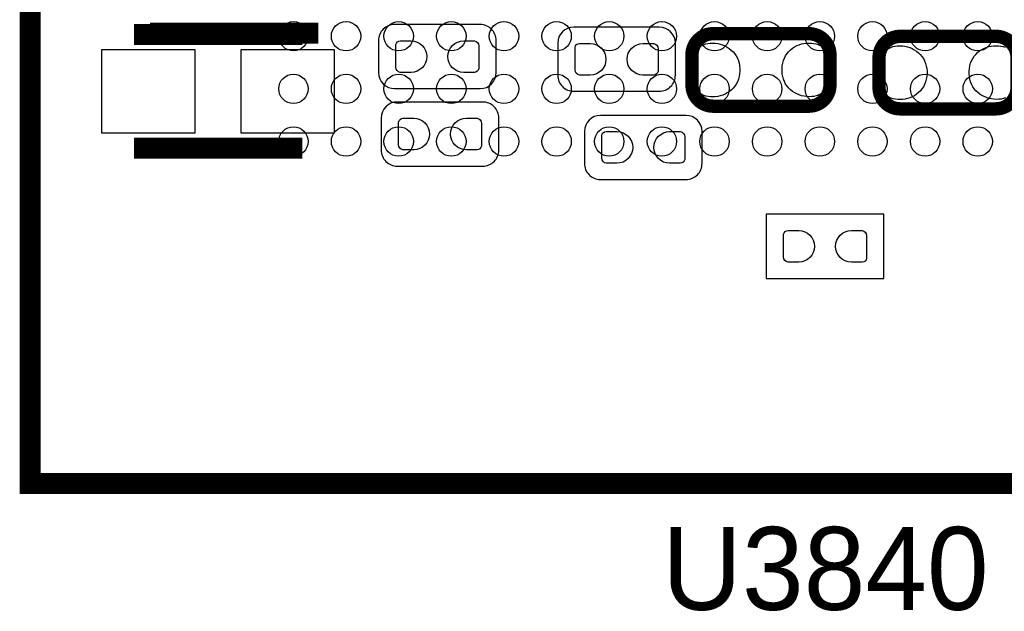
# Model space of a CAD drawing. Extents: x 0 to 55, y -2.5 to 65.
# Tile 21 of 23: x 37.1 to 46.5, y 48.2 to 53.8. Entities that reach past the tile are written whole.
import ezdxf

# ---------------------------------------------------------------- set-up
doc = ezdxf.new("R2010")
doc.units = 0
for name, color, linetype in [('PG_SILKSCREEN_BOTTOM', 12, 'CONTINUOUS'), ('PG_SILKSCREEN_TOP', 254, 'CONTINUOUS'), ('PIN_BOTTOM', 1, 'CONTINUOUS'), ('PIN_TOP', 110, 'CONTINUOUS')]:
    doc.layers.add(name, color=color, linetype=linetype)

msp = doc.modelspace()

# ---------------------------------------------------------------- linework, layer by layer
at = {"layer": 'PG_SILKSCREEN_BOTTOM', "const_width": 0.2}
for points in [[(38.366802, 53.688996), (39.966798, 53.688996)], [(38.214402, 53.676779), (39.814398, 53.676779)], [(38.214402, 52.596796), (39.814398, 52.596796)]]:
    msp.add_lwpolyline(points, dxfattribs=at)
at = {"layer": 'PG_SILKSCREEN_BOTTOM'}
for points in [[(41.021152, 53.771902), (40.690952, 53.771902, 0.41424), (40.538552, 53.619502), (40.538552, 53.314702, 0.414212), (40.690952, 53.162302), (41.503752, 53.162302, 0.414187), (41.656152, 53.314702), (41.656152, 53.619502, 0.414215), (41.503752, 53.771902), (40.919552, 53.771902)], [(42.722952, 53.746502), (42.392752, 53.746502, 0.4142), (42.240352, 53.594102), (42.240352, 53.289302, 0.414215), (42.392752, 53.136902), (43.205552, 53.136902, 0.414227), (43.357952, 53.289302), (43.357952, 53.594102, 0.414212), (43.205552, 53.746502), (42.621352, 53.746502)], [(41.0464, 53.0352), (40.7162, 53.0352, 0.414193), (40.5638, 52.8828), (40.5638, 52.578, 0.414214), (40.7162, 52.4256), (41.529, 52.4256, 0.414235), (41.6814, 52.578), (41.6814, 52.8828, 0.414214), (41.529, 53.0352), (40.9448, 53.0352)], [(43.129048, 52.298498), (43.459248, 52.298498, 0.414219), (43.611648, 52.450898), (43.611648, 52.755698, 0.414193), (43.459248, 52.908098), (42.646448, 52.908098, 0.414208), (42.494048, 52.755698), (42.494048, 52.450898, 0.414234), (42.646448, 52.298498), (43.230648, 52.298498)]]:
    msp.add_lwpolyline(points, format="xyb", dxfattribs=at)
at = {"layer": 'PG_SILKSCREEN_BOTTOM', "const_width": 0.127}
for points in [[(44.626124, 53.6845), (43.716118, 53.6845, 0.414212), (43.516118, 53.484501), (43.516118, 53.195499, 0.414224), (43.716118, 52.9955), (44.626124, 52.9955, 0.414207), (44.826123, 53.195499), (44.826123, 53.484501, 0.414195), (44.626124, 53.6845)], [(45.493102, 52.9701), (46.403108, 52.9701, 0.414204), (46.603107, 53.170099), (46.603107, 53.459101, 0.414208), (46.403108, 53.6591), (45.493102, 53.6591, 0.414216), (45.293102, 53.459101), (45.293102, 53.170099, 0.414212), (45.493102, 52.9701)]]:
    msp.add_lwpolyline(points, format="xyb", dxfattribs=at)
at = {"layer": 'PG_SILKSCREEN_BOTTOM'}
msp.add_lwpolyline([(45.339, 51.3588), (45.339, 51.9684), (44.2214, 51.9684), (44.2214, 51.3588), (45.339, 51.3588)], dxfattribs=at)
at = {"layer": 'PG_SILKSCREEN_TOP', "const_width": 0.2}
msp.add_lwpolyline([(48.730002, 62.410111), (37.229999, 62.410111), (37.229999, 49.41001), (48.730002, 49.41001), (48.730002, 62.410111)], dxfattribs=at)
at = {"layer": 'PIN_BOTTOM'}
for points in [[(40.847162, 53.317013), (40.745562, 53.317013, -0.376179), (40.703068, 53.365502), (40.703068, 53.581402, -0.366061), (40.745562, 53.61719), (40.847162, 53.61719, -0.999182)], [(41.347542, 53.61719), (41.449142, 53.61719, -0.376179), (41.491637, 53.568702), (41.491637, 53.352802, -0.366061), (41.449142, 53.317013), (41.347542, 53.317013, -0.999182)], [(42.548962, 53.291613), (42.447362, 53.291613, -0.376179), (42.404868, 53.340102), (42.404868, 53.556002, -0.366061), (42.447362, 53.59179), (42.548962, 53.59179, -0.999182)], [(43.049342, 53.59179), (43.150942, 53.59179, -0.376179), (43.193437, 53.543302), (43.193437, 53.327402, -0.366061), (43.150942, 53.291613), (43.049342, 53.291613, -0.999182)], [(40.87241, 52.580311), (40.77081, 52.580311, -0.376179), (40.728316, 52.6288), (40.728316, 52.8447, -0.366061), (40.77081, 52.880489), (40.87241, 52.880489, -0.999182)], [(41.37279, 52.880489), (41.47439, 52.880489, -0.376179), (41.516884, 52.832), (41.516884, 52.6161, -0.366061), (41.47439, 52.580311), (41.37279, 52.580311, -0.999182)], [(42.802658, 52.45321), (42.701058, 52.45321, -0.376179), (42.658563, 52.501698), (42.658563, 52.717598, -0.366061), (42.701058, 52.753387), (42.802658, 52.753387, -0.999182)], [(43.303038, 52.753387), (43.404638, 52.753387, -0.376179), (43.447132, 52.704898), (43.447132, 52.488998, -0.366061), (43.404638, 52.45321), (43.303038, 52.45321, -0.999182)], [(44.53001, 51.513511), (44.42841, 51.513511, -0.376179), (44.385916, 51.562), (44.385916, 51.7779, -0.366061), (44.42841, 51.813689), (44.53001, 51.813689, -0.999182)], [(45.03039, 51.813689), (45.13199, 51.813689, -0.376179), (45.174484, 51.7652), (45.174484, 51.5493, -0.366061), (45.13199, 51.513511), (45.03039, 51.513511, -0.999182)]]:
    msp.add_lwpolyline(points, format="xyb", close=True, dxfattribs=at)
for points in [[(43.688102, 53.593695), (43.712206, 53.594991), (43.736108, 53.593695), (43.759907, 53.590698), (43.783606, 53.585389), (43.806389, 53.577693), (43.828513, 53.568295), (43.849595, 53.556891), (43.869712, 53.543708), (43.888508, 53.528493), (43.906008, 53.512009), (43.921705, 53.493695), (43.935701, 53.474112), (43.947105, 53.451303), (43.9563, 53.427401), (43.963107, 53.402713), (43.96801, 53.377592), (43.970194, 53.352192), (43.970194, 53.326792), (43.96801, 53.301392), (43.963107, 53.276195), (43.9563, 53.251608), (43.947105, 53.227707), (43.935701, 53.204897), (43.922213, 53.185111), (43.906999, 53.166493), (43.890006, 53.1495), (43.87121, 53.134311), (43.851398, 53.120798), (43.830011, 53.109393), (43.807913, 53.099995), (43.785104, 53.092909), (43.761508, 53.088007), (43.737606, 53.085492), (43.713502, 53.085213), (43.691607, 53.085009), (43.669991, 53.087295), (43.648706, 53.091588), (43.628107, 53.098192), (43.60799, 53.107107), (43.589194, 53.117801), (43.571693, 53.130501), (43.555488, 53.144903), (43.540705, 53.161209), (43.528005, 53.17871), (43.517109, 53.197506), (43.508193, 53.217293), (43.501412, 53.238095), (43.496992, 53.259507), (43.494808, 53.281097), (43.494808, 53.397709), (43.496789, 53.418994), (43.501412, 53.440101), (43.50799, 53.460599), (43.516601, 53.480208), (43.527294, 53.499004), (43.539689, 53.516505), (43.553913, 53.532507), (43.56989, 53.54701), (43.587213, 53.55971), (43.605806, 53.570607), (43.625313, 53.579801), (43.645607, 53.586609), (43.666689, 53.591206)], [(44.653098, 53.086305), (44.628994, 53.085009), (44.605092, 53.086305), (44.581293, 53.089302), (44.557594, 53.094611), (44.534811, 53.102307), (44.512687, 53.111705), (44.491605, 53.123109), (44.471488, 53.136292), (44.452692, 53.151507), (44.435192, 53.167991), (44.419495, 53.186305), (44.405499, 53.205888), (44.394095, 53.228697), (44.3849, 53.252599), (44.378093, 53.277287), (44.37319, 53.302408), (44.371006, 53.327808), (44.371006, 53.353208), (44.37319, 53.378608), (44.378093, 53.403805), (44.3849, 53.428392), (44.394095, 53.452293), (44.405499, 53.475103), (44.418987, 53.494889), (44.434201, 53.513507), (44.451194, 53.5305), (44.46999, 53.545689), (44.489802, 53.559202), (44.511189, 53.570607), (44.533287, 53.580005), (44.556096, 53.587091), (44.579692, 53.591993), (44.603594, 53.594508), (44.627698, 53.594787), (44.649593, 53.594991), (44.671209, 53.592705), (44.692494, 53.588412), (44.713093, 53.581808), (44.73321, 53.572893), (44.752006, 53.562199), (44.769507, 53.549499), (44.785712, 53.535097), (44.800495, 53.518791), (44.813195, 53.50129), (44.824091, 53.482494), (44.833007, 53.462707), (44.839788, 53.441905), (44.844208, 53.420493), (44.846392, 53.398903), (44.846392, 53.282291), (44.844411, 53.261006), (44.839788, 53.239899), (44.83321, 53.219401), (44.824599, 53.199792), (44.813906, 53.180996), (44.801511, 53.163495), (44.787287, 53.147493), (44.77131, 53.13299), (44.753987, 53.12029), (44.735394, 53.109393), (44.715887, 53.100199), (44.695593, 53.093391), (44.674511, 53.088794)], [(38.7969, 53.5305), (37.9079, 53.5305), (37.9079, 52.7431), (38.7969, 52.7431)], [(39.2319, 52.7431), (40.1209, 52.7431), (40.1209, 53.5305), (39.2319, 53.5305)], [(45.466102, 53.568295), (45.490206, 53.569591), (45.514108, 53.568295), (45.537907, 53.565298), (45.561606, 53.559989), (45.584389, 53.552293), (45.606513, 53.542895), (45.627595, 53.531491), (45.647712, 53.518308), (45.666508, 53.503093), (45.684008, 53.486609), (45.699705, 53.468295), (45.713701, 53.448712), (45.725105, 53.425903), (45.7343, 53.402001), (45.741107, 53.377313), (45.74601, 53.352192), (45.748194, 53.326792), (45.748194, 53.301392), (45.74601, 53.275992), (45.741107, 53.250795), (45.7343, 53.226208), (45.725105, 53.202307), (45.713701, 53.179497), (45.700213, 53.159711), (45.684999, 53.141093), (45.668006, 53.1241), (45.64921, 53.108911), (45.629398, 53.095398), (45.608011, 53.083993), (45.585913, 53.074595), (45.563104, 53.067509), (45.539508, 53.062607), (45.515606, 53.060092), (45.491502, 53.059813), (45.469607, 53.059609), (45.447991, 53.061895), (45.426706, 53.066188), (45.406107, 53.072792), (45.38599, 53.081707), (45.367194, 53.092401), (45.349693, 53.105101), (45.333488, 53.119503), (45.318705, 53.135809), (45.306005, 53.15331), (45.295109, 53.172106), (45.286193, 53.191893), (45.279412, 53.212695), (45.274992, 53.234107), (45.272808, 53.255697), (45.272808, 53.372309), (45.274789, 53.393594), (45.279412, 53.414701), (45.28599, 53.435199), (45.294601, 53.454808), (45.305294, 53.473604), (45.317689, 53.491105), (45.331913, 53.507107), (45.34789, 53.52161), (45.365213, 53.53431), (45.383806, 53.545207), (45.403313, 53.554401), (45.423607, 53.561209), (45.444689, 53.565806)]]:
    msp.add_lwpolyline(points, close=True, dxfattribs=at)
msp.add_lwpolyline([(46.493887, 53.074799), (46.473593, 53.067991), (46.452511, 53.063394), (46.431098, 53.060905), (46.406994, 53.059609), (46.383092, 53.060905), (46.359293, 53.063902), (46.335594, 53.069211), (46.312811, 53.076907), (46.290687, 53.086305), (46.269605, 53.097709), (46.249488, 53.110892), (46.230692, 53.126107), (46.213192, 53.142591), (46.197495, 53.160905), (46.183499, 53.180488), (46.172095, 53.203297), (46.1629, 53.227199), (46.156093, 53.251887), (46.15119, 53.277008), (46.149006, 53.302408), (46.149006, 53.327808), (46.15119, 53.353208), (46.156093, 53.378405), (46.1629, 53.402992), (46.172095, 53.426893), (46.183499, 53.449703), (46.196987, 53.469489), (46.212201, 53.488107), (46.229194, 53.5051), (46.24799, 53.520289), (46.267802, 53.533802), (46.289189, 53.545207), (46.311287, 53.554605), (46.334096, 53.561691), (46.357692, 53.566593), (46.381594, 53.569108), (46.405698, 53.569387), (46.427593, 53.569591), (46.449209, 53.567305), (46.470494, 53.563012), (46.491093, 53.556408)], dxfattribs=at)
at = {"layer": 'PIN_TOP'}
for centre in [(39.729994, 53.659989), (40.229993, 53.659989), (40.729992, 53.659989), (41.229991, 53.659989), (41.72999, 53.659989), (42.229989, 53.659989), (42.729988, 53.659989), (43.230013, 53.659989), (43.730012, 53.659989), (44.230011, 53.659989), (44.73001, 53.659989), (45.230009, 53.659989), (45.730008, 53.659989), (46.230007, 53.659989), (39.729994, 53.15999), (40.229993, 53.15999), (40.729992, 53.15999), (41.229991, 53.15999), (41.72999, 53.15999), (42.229989, 53.15999), (42.729988, 53.15999), (43.230013, 53.15999), (43.730012, 53.15999), (44.230011, 53.15999), (44.73001, 53.15999), (45.230009, 53.15999), (45.730008, 53.15999), (46.230007, 53.15999), (39.729994, 52.659991), (40.229993, 52.659991), (40.729992, 52.659991), (41.229991, 52.659991), (41.72999, 52.659991), (42.229989, 52.659991), (42.729988, 52.659991), (43.230013, 52.659991), (43.730012, 52.659991), (44.230011, 52.659991), (44.73001, 52.659991), (45.230009, 52.659991), (45.730008, 52.659991), (46.230007, 52.659991)]:
    msp.add_circle(centre, 0.1397, dxfattribs=at)

# ---------------------------------------------------------------- texts
at = {"layer": 'PG_SILKSCREEN_TOP'}
msp.add_text('U3840', height=0.7874, dxfattribs=at).set_placement((43.2308, 48.2092))

doc.saveas('drawing.dxf')
